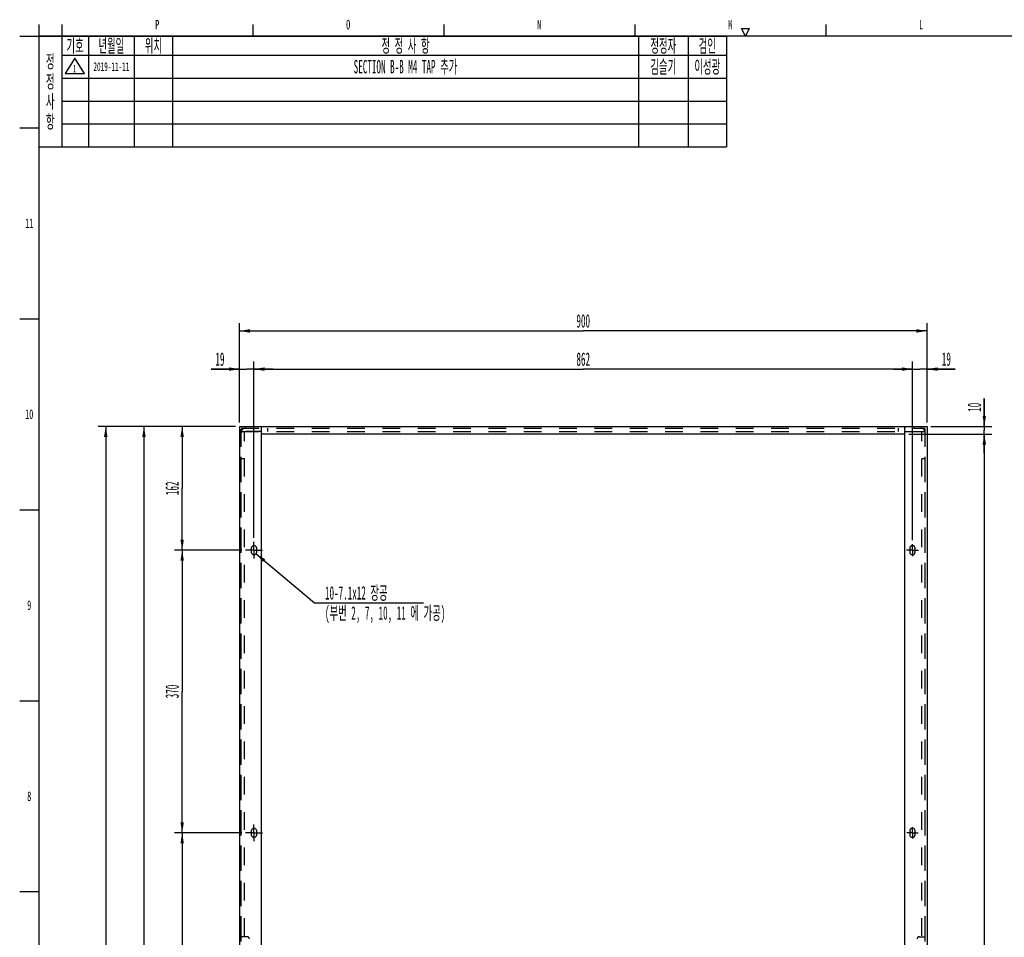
# Model space of a CAD drawing. Header units: millimetres. Extents: x 0 to 839, y -1724 to 593.
# Tile 8 of 17: x 20 to 278, y 348 to 588. Entities that reach past the tile are written whole.
import ezdxf

# ---------------------------------------------------------------- set-up
doc = ezdxf.new("R2010")
doc.units = ezdxf.units.MM
doc.header["$LTSCALE"] = 46.255
doc.linetypes.add('CENTER', pattern=[0.6, 0.375, -0.075, 0.075, -0.075])
doc.linetypes.add('HIDDEN', pattern=[0.2, 0.1, -0.1])
doc.layers.get('0').update_dxf_attribs({"linetype": 'CONTINUOUS'})
for name, color, linetype in [('ALL_AXIS', 7, 'CONTINUOUS'), ('ALL_ROUND', 7, 'CONTINUOUS'), ('DEFAULT_2', 8, 'HIDDEN')]:
    doc.layers.add(name, color=color, linetype=linetype)
doc.styles.get("Standard").update_dxf_attribs({"font": 'txt', "width": 0.5})
doc.styles.add('TEXTSTYLE_2', font='txt', dxfattribs={"width": 0.6})
doc.dimstyles.new('DIMSTYLE_13', dxfattribs={"dimtxt": 3.5, "dimasz": 2.76, "dimexe": 2, "dimexo": 1, "dimgap": 0.875, "dimtad": 1, "dimdec": 3, "dimlfac": 5, "dimdsep": 46, "dimtxsty": 'Standard', "dimblk": '_FILLED', "dimblk1": '_FILLED', "dimblk2": '_FILLED', "dimcen": 0.09, "dimadec": 3, "dimazin": 2, "dimtp": 1.2, "dimtm": 1.2, "dimtfac": 1, "dimtdec": 3, "dimtofl": 0, "dimtmove": 0, "dimatfit": 3, "dimldrblk": '_FILLED', "dimfxl": 0, "dimtolj": 1, "dimarcsym": 0})
doc.dimstyles.new('DIMSTYLE_14', dxfattribs={"dimtxt": 3.5, "dimasz": 2.76, "dimexe": 2, "dimexo": 1, "dimgap": 0.875, "dimtad": 1, "dimdec": 3, "dimlfac": 5, "dimdsep": 46, "dimtxsty": 'Standard', "dimblk": '_FILLED', "dimblk1": '_FILLED', "dimblk2": '_FILLED', "dimcen": 0.09, "dimadec": 3, "dimazin": 2, "dimtp": 2, "dimtm": 2, "dimtfac": 1, "dimtdec": 3, "dimtofl": 0, "dimtmove": 0, "dimatfit": 3, "dimldrblk": '_FILLED', "dimfxl": 0, "dimtolj": 1, "dimarcsym": 0})
doc.dimstyles.new('DIMSTYLE_16', dxfattribs={"dimtxt": 3.5, "dimasz": 2.76, "dimexe": 2, "dimexo": 1, "dimtad": 1, "dimdec": 3, "dimlfac": 5, "dimdsep": 46, "dimtxsty": 'Standard', "dimblk": '_FILLED', "dimblk1": '_FILLED', "dimblk2": '_FILLED', "dimcen": 0.09, "dimadec": 3, "dimazin": 2, "dimtp": 0.2, "dimtm": 0.2, "dimtfac": 1, "dimtdec": 3, "dimtofl": 0, "dimtmove": 0, "dimatfit": 1, "dimldrblk": '_FILLED', "dimfxl": 0, "dimtolj": 1, "dimarcsym": 0})
doc.dimstyles.new('DIMSTYLE_6', dxfattribs={"dimtxt": 3.5, "dimasz": 2.76, "dimexe": 2, "dimexo": 1, "dimgap": 0.875, "dimtad": 1, "dimdec": 3, "dimlfac": 5, "dimdsep": 46, "dimtxsty": 'Standard', "dimblk": '_FILLED', "dimblk1": '_FILLED', "dimblk2": '_FILLED', "dimcen": 0.09, "dimadec": 3, "dimazin": 2, "dimtp": 0.8, "dimtm": 0.8, "dimtfac": 1, "dimtdec": 3, "dimtofl": 0, "dimtmove": 0, "dimatfit": 3, "dimldrblk": '_FILLED', "dimfxl": 0, "dimtolj": 1, "dimarcsym": 0})
doc.dimstyles.new('DIMSTYLE_7', dxfattribs={"dimtxt": 3.5, "dimasz": 2.76, "dimexe": 2, "dimexo": 1, "dimgap": 0.875, "dimtad": 1, "dimdec": 3, "dimlfac": 5, "dimdsep": 46, "dimtxsty": 'Standard', "dimblk": '_FILLED', "dimblk1": '_FILLED', "dimblk2": '_FILLED', "dimcen": 0.09, "dimadec": 3, "dimazin": 2, "dimtp": 0.5, "dimtm": 0.5, "dimtfac": 1, "dimtdec": 3, "dimtofl": 0, "dimtmove": 0, "dimatfit": 3, "dimldrblk": '_FILLED', "dimfxl": 0, "dimtolj": 1, "dimarcsym": 0})
doc.dimstyles.new('DIMSTYLE_9', dxfattribs={"dimtxt": 3.5, "dimasz": 2.76, "dimexe": 2, "dimexo": 1, "dimgap": 0.875, "dimtad": 1, "dimdec": 3, "dimlfac": 5, "dimdsep": 46, "dimtxsty": 'Standard', "dimblk": '_FILLED', "dimblk1": '_FILLED', "dimblk2": '_FILLED', "dimcen": 0.09, "dimadec": 3, "dimazin": 2, "dimtp": 0.2, "dimtm": 0.2, "dimtfac": 1, "dimtdec": 3, "dimtofl": 0, "dimtmove": 0, "dimatfit": 3, "dimldrblk": '_FILLED', "dimfxl": 0, "dimtolj": 1, "dimarcsym": 0})

# ---------------------------------------------------------------- blocks, each defined once
blk = doc.blocks.new('_FILLED')
at = {"color": 0, "linetype": 'ByBlock'}
blk.add_solid([(0, 0), (-1, 0.163), (-1, -0.163)], dxfattribs=at)
blk = doc.blocks.new('*D76')
at = {"color": 2, "linetype": 'Continuous'}
for p, q in [((78.12, 375.41), (60.53, 375.41)), ((62.53, 375.41), (62.53, 338.41)), ((62.53, 301.41), (62.53, 338.41)), ((78.12, 301.41), (60.53, 301.41))]:
    blk.add_line(p, q, dxfattribs=at)
at = {"color": 2, "linetype": 'Continuous', "xscale": 2.76, "yscale": 2.76, "zscale": 2.76}
for p, rotation in [((62.53, 375.41), 90), ((62.53, 301.41), 270)]:
    blk.add_blockref('_FILLED', p, dxfattribs=dict(at, rotation=rotation))
at = {"color": 2, "linetype": 'Continuous', "insert": (58.16, 338.41), "char_height": 3.5, "width": 5.25, "attachment_point": 2, "rotation": 90, "line_spacing_factor": 0.9}
blk.add_mtext('370', dxfattribs=at)
blk = doc.blocks.new('*D77')
at = {"color": 2, "linetype": 'Continuous'}
for p, q in [((78.12, 449.41), (60.53, 449.41)), ((62.53, 449.41), (62.53, 412.41)), ((62.53, 375.41), (62.53, 412.41)), ((78.12, 375.41), (60.53, 375.41))]:
    blk.add_line(p, q, dxfattribs=at)
at = {"color": 2, "linetype": 'Continuous', "xscale": 2.76, "yscale": 2.76, "zscale": 2.76}
for p, rotation in [((62.53, 449.41), 90), ((62.53, 375.41), 270)]:
    blk.add_blockref('_FILLED', p, dxfattribs=dict(at, rotation=rotation))
at = {"color": 2, "linetype": 'Continuous', "insert": (58.16, 412.41), "char_height": 3.5, "width": 5.25, "attachment_point": 2, "rotation": 90, "line_spacing_factor": 0.9}
blk.add_mtext('370', dxfattribs=at)
blk = doc.blocks.new('*D78')
at = {"color": 2, "linetype": 'Continuous'}
for p, q in [((76.53, 481.81), (60.53, 481.81)), ((62.53, 481.81), (62.53, 465.61)), ((62.53, 449.41), (62.53, 465.61)), ((78.12, 449.41), (60.53, 449.41))]:
    blk.add_line(p, q, dxfattribs=at)
at = {"color": 2, "linetype": 'Continuous', "xscale": 2.76, "yscale": 2.76, "zscale": 2.76}
for p, rotation in [((62.53, 481.81), 90), ((62.53, 449.41), 270)]:
    blk.add_blockref('_FILLED', p, dxfattribs=dict(at, rotation=rotation))
at = {"color": 2, "linetype": 'Continuous', "insert": (58.16, 465.61), "char_height": 3.5, "width": 5.25, "attachment_point": 2, "rotation": 90, "line_spacing_factor": 0.9}
blk.add_mtext('162', dxfattribs=at)
blk = doc.blocks.new('*D79')
at = {"color": 2, "linetype": 'Continuous'}
for p, q in [((76.53, 481.81), (50.53, 481.81)), ((52.53, 481.81), (52.53, 339.11)), ((52.53, 196.41), (52.53, 339.11)), ((78.83, 196.41), (50.53, 196.41))]:
    blk.add_line(p, q, dxfattribs=at)
at = {"color": 2, "linetype": 'Continuous', "xscale": 2.76, "yscale": 2.76, "zscale": 2.76}
for p, rotation in [((52.53, 481.81), 90), ((52.53, 196.41), 270)]:
    blk.add_blockref('_FILLED', p, dxfattribs=dict(at, rotation=rotation))
at = {"color": 2, "linetype": 'Continuous', "insert": (48.16, 339.11), "char_height": 3.5, "width": 7, "attachment_point": 2, "rotation": 90, "line_spacing_factor": 0.9}
blk.add_mtext('1427', dxfattribs=at)
blk = doc.blocks.new('*D82')
at = {"color": 2, "linetype": 'Continuous'}
for p, q in [((76.53, 481.81), (40.53, 481.81)), ((42.53, 481.81), (42.53, 275.61)), ((42.53, 69.41), (42.53, 275.61)), ((76.53, 69.41), (40.53, 69.41))]:
    blk.add_line(p, q, dxfattribs=at)
at = {"color": 2, "linetype": 'Continuous', "xscale": 2.76, "yscale": 2.76, "zscale": 2.76}
for p, rotation in [((42.53, 481.81), 90), ((42.53, 69.41), 270)]:
    blk.add_blockref('_FILLED', p, dxfattribs=dict(at, rotation=rotation))
at = {"color": 2, "linetype": 'Continuous', "insert": (38.16, 275.61), "char_height": 3.5, "width": 7, "attachment_point": 2, "rotation": 90, "line_spacing_factor": 0.9}
blk.add_mtext('2062', dxfattribs=at)
blk = doc.blocks.new('*D83')
at = {"color": 2, "linetype": 'Continuous'}
for p, q in [((77.53, 482.81), (77.53, 498.81)), ((81.33, 452.62), (81.33, 498.81)), ((77.53, 496.81), (70.11, 496.81)), ((70.11, 496.81), (79.43, 496.81)), ((86.33, 496.81), (79.43, 496.81)), ((81.33, 496.81), (86.33, 496.81))]:
    blk.add_line(p, q, dxfattribs=at)
at = {"color": 2, "linetype": 'Continuous', "xscale": 2.76, "yscale": 2.76, "zscale": 2.76}
blk.add_blockref('_FILLED', (77.53, 496.81), dxfattribs=at)
at = {"color": 2, "linetype": 'Continuous', "xscale": 2.76, "yscale": 2.76, "zscale": 2.76, "rotation": 180}
blk.add_blockref('_FILLED', (81.33, 496.81), dxfattribs=at)
at = {"color": 2, "linetype": 'Continuous', "insert": (73.61, 501.18), "char_height": 3.5, "width": 3.5, "attachment_point": 3, "line_spacing_factor": 0.9}
blk.add_mtext('19', dxfattribs=at)
blk = doc.blocks.new('*D84')
at = {"color": 2, "linetype": 'Continuous'}
for p, q in [((81.33, 452.62), (81.33, 498.81)), ((253.73, 452.01), (253.73, 498.81)), ((81.33, 496.81), (167.53, 496.81)), ((253.73, 496.81), (167.53, 496.81))]:
    blk.add_line(p, q, dxfattribs=at)
at = {"color": 2, "linetype": 'Continuous', "xscale": 2.76, "yscale": 2.76, "zscale": 2.76, "rotation": 180}
blk.add_blockref('_FILLED', (81.33, 496.81), dxfattribs=at)
at = {"color": 2, "linetype": 'Continuous', "xscale": 2.76, "yscale": 2.76, "zscale": 2.76}
blk.add_blockref('_FILLED', (253.73, 496.81), dxfattribs=at)
at = {"color": 2, "linetype": 'Continuous', "insert": (167.53, 501.18), "char_height": 3.5, "width": 5.25, "attachment_point": 2, "line_spacing_factor": 0.9}
blk.add_mtext('862', dxfattribs=at)
blk = doc.blocks.new('*D85')
at = {"color": 2, "linetype": 'Continuous'}
for p, q in [((253.73, 452.01), (253.73, 498.81)), ((257.53, 482.81), (257.53, 498.81)), ((253.73, 496.81), (248.73, 496.81)), ((248.73, 496.81), (255.63, 496.81)), ((264.9, 496.81), (255.63, 496.81)), ((257.53, 496.81), (264.9, 496.81))]:
    blk.add_line(p, q, dxfattribs=at)
at = {"color": 2, "linetype": 'Continuous', "xscale": 2.76, "yscale": 2.76, "zscale": 2.76}
blk.add_blockref('_FILLED', (253.73, 496.81), dxfattribs=at)
at = {"color": 2, "linetype": 'Continuous', "xscale": 2.76, "yscale": 2.76, "zscale": 2.76, "rotation": 180}
blk.add_blockref('_FILLED', (257.53, 496.81), dxfattribs=at)
at = {"color": 2, "linetype": 'Continuous', "insert": (261.4, 501.18), "char_height": 3.5, "width": 3.5, "attachment_point": 1, "line_spacing_factor": 0.9}
blk.add_mtext('19', dxfattribs=at)
blk = doc.blocks.new('*D86')
at = {"color": 2, "linetype": 'Continuous'}
for p, q in [((77.53, 482.81), (77.53, 508.81)), ((257.53, 482.81), (257.53, 508.81)), ((77.53, 506.81), (167.53, 506.81)), ((257.53, 506.81), (167.53, 506.81))]:
    blk.add_line(p, q, dxfattribs=at)
at = {"color": 2, "linetype": 'Continuous', "xscale": 2.76, "yscale": 2.76, "zscale": 2.76, "rotation": 180}
blk.add_blockref('_FILLED', (77.53, 506.81), dxfattribs=at)
at = {"color": 2, "linetype": 'Continuous', "xscale": 2.76, "yscale": 2.76, "zscale": 2.76}
blk.add_blockref('_FILLED', (257.53, 506.81), dxfattribs=at)
at = {"color": 2, "linetype": 'Continuous', "insert": (167.53, 511.18), "char_height": 3.5, "width": 5.25, "attachment_point": 2, "line_spacing_factor": 0.9}
blk.add_mtext('900', dxfattribs=at)
blk = doc.blocks.new('*D87')
at = {"color": 2, "linetype": 'Continuous'}
for p, q in [((272.53, 481.81), (272.53, 489.13)), ((272.53, 489.13), (272.53, 480.81)), ((252.73, 479.81), (274.53, 479.81)), ((258.53, 481.81), (274.53, 481.81)), ((272.53, 474.81), (272.53, 480.81)), ((272.53, 479.81), (272.53, 474.81))]:
    blk.add_line(p, q, dxfattribs=at)
at = {"color": 2, "linetype": 'Continuous', "xscale": 2.76, "yscale": 2.76, "zscale": 2.76}
for p, rotation in [((272.53, 481.81), 270), ((272.53, 479.81), 90)]:
    blk.add_blockref('_FILLED', p, dxfattribs=dict(at, rotation=rotation))
at = {"color": 2, "linetype": 'Continuous', "insert": (268.16, 485.63), "char_height": 3.5, "width": 3.5, "attachment_point": 1, "rotation": 90, "line_spacing_factor": 0.9}
blk.add_mtext('10', dxfattribs=at)
blk = doc.blocks.new('*D88')
at = {"color": 2, "linetype": 'Continuous'}
for p, q in [((252.73, 479.81), (274.53, 479.81)), ((272.53, 479.81), (272.53, 278.91)), ((272.53, 78.01), (272.53, 278.91)), ((256.87, 78.01), (274.53, 78.01))]:
    blk.add_line(p, q, dxfattribs=at)
at = {"color": 2, "linetype": 'Continuous', "xscale": 2.76, "yscale": 2.76, "zscale": 2.76}
for p, rotation in [((272.53, 479.81), 90), ((272.53, 78.01), 270)]:
    blk.add_blockref('_FILLED', p, dxfattribs=dict(at, rotation=rotation))
at = {"color": 2, "linetype": 'Continuous', "insert": (268.16, 278.91), "char_height": 3.5, "width": 7, "attachment_point": 2, "rotation": 90, "line_spacing_factor": 0.9}
blk.add_mtext('2009', dxfattribs=at)
blk = doc.blocks.new('*D94')
at = {"color": 2, "linetype": 'Continuous'}
for p, q in [((81.87, 448.46), (97.16, 435.61)), ((97.16, 435.61), (97.16, 435.61)), ((97.16, 435.61), (125.71, 435.61))]:
    blk.add_line(p, q, dxfattribs=at)
at = {"color": 2, "linetype": 'Continuous', "xscale": 2.76, "yscale": 2.76, "zscale": 2.76, "rotation": 139.9531080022}
blk.add_blockref('_FILLED', (81.87, 448.46), dxfattribs=at)
at = {"color": 2, "linetype": 'Continuous', "insert": (99.92, 439.98), "char_height": 3.5, "width": 39.9583, "attachment_point": 1, "line_spacing_factor": 0.9}
blk.add_mtext('10-7.1x12 장공\\P(부번 2, 7, 10, 11 에 가공)', dxfattribs=at)
blk = doc.blocks.new('REV_MARK_BL5', base_point=(34.44, 576.21))
at = {"color": 2, "linetype": 'Continuous'}
for p, q in [((34.44, 578.21), (31.94, 574.21)), ((36.94, 574.21), (34.44, 578.21)), ((31.94, 574.21), (36.94, 574.21))]:
    blk.add_line(p, q, dxfattribs=at)
at = {"color": 2, "linetype": 'Continuous', "width": 0.5}
blk.add_text('1', height=2, dxfattribs=at).set_placement((33.94, 574.5))

msp = doc.modelspace()

# ---------------------------------------------------------------- linework, layer by layer
at = {"color": 2, "linetype": 'Continuous'}
for p, q in [((25, 586.99999), (25, 584)), ((30.99999, 586.99999), (30.99999, 584)), ((80.99999, 586.99999), (80.99999, 584)), ((130.99999, 586.99999), (130.99999, 584)), ((180.99999, 586.99999), (180.99999, 584)), ((209.99999, 584), (208.99999, 585.99999)), ((208.99999, 585.99999), (211.00001, 585.99999)), ((211.00001, 585.99999), (209.99999, 584)), ((230.99999, 586.99999), (230.99999, 584)), ((20.00001, 584), (25, 584)), ((25, 584), (205, 584)), ((25, 584), (25, 555)), ((31, 584), (31, 555)), ((38, 584), (38, 555)), ((50, 584), (50, 555)), ((60, 584), (60, 555)), ((182, 584), (182, 555)), ((195, 584), (195, 555)), ((205, 584), (205, 555)), ((31, 579), (205, 579)), ((31, 573), (205, 573)), ((31, 567), (205, 567)), ((20.00001, 559.99999), (25, 559.99999)), ((31, 561), (205, 561)), ((25, 555), (205, 555)), ((20.00001, 509.99999), (25, 509.99999)), ((20.00001, 459.99999), (25, 459.99999)), ((20.00001, 409.99999), (25, 409.99999)), ((20.00001, 359.99999), (25, 359.99999))]:
    msp.add_line(p, q, dxfattribs=at)
at = {"color": 7, "linetype": 'Continuous'}
for p, q in [((25, 584), (25, 10)), ((830.99999, 584), (25, 584)), ((83.33014, 69.40595), (83.33014, 481.80595)), ((251.73014, 479.80595), (83.33014, 479.80595)), ((251.73014, 69.40595), (251.73014, 481.80595)), ((80.62014, 449.89595), (80.62014, 448.91595)), ((82.04014, 448.91595), (82.04014, 449.89595)), ((253.02014, 449.89595), (253.02014, 448.91595)), ((254.44014, 448.91595), (254.44014, 449.89595)), ((80.62014, 375.89595), (80.62014, 374.91595)), ((82.04014, 374.91595), (82.04014, 375.89595)), ((253.02014, 375.89595), (253.02014, 374.91595)), ((254.44014, 374.91595), (254.44014, 375.89595))]:
    msp.add_line(p, q, dxfattribs=at)
for centre, start, end in [((81.33014, 449.89595), 0, 180), ((81.33014, 448.91595), 180, 360), ((253.73014, 449.89595), 0, 180), ((253.73014, 448.91595), 180, 360), ((81.33014, 375.89595), 0, 180), ((253.73014, 375.89595), 0, 180), ((81.33014, 374.91595), 180, 360), ((253.73014, 374.91595), 180, 360)]:
    msp.add_arc(centre, 0.71, start, end, dxfattribs=at)
at = {"layer": 'ALL_AXIS', "color": 7, "linetype": 'CENTER'}
for p, q in [((81.33014, 449.40595), (81.33014, 451.61595)), ((81.33014, 449.40595), (79.12014, 449.40595)), ((81.33014, 449.40595), (81.33014, 447.19595)), ((81.33014, 449.40595), (83.54014, 449.40595)), ((253.73014, 449.40595), (252.12953, 449.40595)), ((253.73014, 449.40595), (253.73014, 451.00655)), ((253.73014, 449.40595), (253.73014, 447.80534)), ((253.73014, 449.40595), (255.33074, 449.40595)), ((81.33014, 375.40595), (81.33014, 377.61595)), ((253.73014, 375.40595), (253.73014, 376.92411)), ((81.33014, 375.40595), (79.12014, 375.40595)), ((81.33014, 375.40595), (81.33014, 373.19595)), ((81.33014, 375.40595), (83.54014, 375.40595)), ((253.73014, 375.40595), (252.21197, 375.40595)), ((253.73014, 375.40595), (253.73014, 373.88778)), ((253.73014, 375.40595), (255.2483, 375.40595))]:
    msp.add_line(p, q, dxfattribs=at)
at = {"layer": 'ALL_ROUND', "color": 7, "linetype": 'Continuous'}
for p, q in [((77.53014, 481.80595), (77.53014, 69.40595)), ((77.53014, 481.80595), (257.53014, 481.80595)), ((83.33014, 479.80595), (83.33014, 481.34595)), ((251.73014, 479.80595), (251.73014, 481.34595)), ((257.53014, 481.80595), (257.53014, 69.40595))]:
    msp.add_line(p, q, dxfattribs=at)
at = {"layer": 'ALL_ROUND', "color": 8, "linetype": 'HIDDEN'}
for p, q in [((77.99014, 71.40595), (77.99014, 480.14595)), ((83.33014, 480.44595), (79.19014, 480.44595)), ((83.33014, 481.34595), (83.33014, 481.80595)), ((251.73014, 481.80595), (251.73014, 481.34595)), ((251.73014, 480.44595), (255.87014, 480.44595)), ((257.07014, 71.40595), (257.07014, 480.14595)), ((79.53014, 348.20595), (77.99014, 348.20595)), ((255.53014, 348.20595), (257.07014, 348.20595))]:
    msp.add_line(p, q, dxfattribs=at)
for centre, start, end in [((79.53014, 347.60595), 0, 90), ((255.53014, 347.60595), 90, 180)]:
    msp.add_arc(centre, 0.6, start, end, dxfattribs=at)
at = {"layer": 'DEFAULT_2', "color": 8, "linetype": 'HIDDEN'}
for p, q in [((77.99014, 69.40595), (77.99014, 481.80595)), ((77.99014, 481.34595), (257.07014, 481.34595)), ((77.99014, 480.44595), (257.07014, 480.44595)), ((78.89014, 126.40595), (78.89014, 480.44595)), ((84.99014, 480.44595), (84.99014, 481.34595)), ((250.07014, 480.44595), (250.07014, 481.34595)), ((256.17014, 126.40595), (256.17014, 480.44595)), ((257.07014, 69.40595), (257.07014, 481.80595)), ((78.89014, 473.34595), (77.99014, 473.34595)), ((257.07014, 473.34595), (256.17014, 473.34595))]:
    msp.add_line(p, q, dxfattribs=at)
for centre, start, end in [((79.19014, 480.14595), 90, 180), ((255.87014, 480.14595), 0, 90)]:
    msp.add_arc(centre, 1.2, start, end, dxfattribs=at)

# ---------------------------------------------------------------- block references
at = {"color": 2, "linetype": 'Continuous'}
msp.add_blockref('REV_MARK_BL5', (34.44289, 576.20919), dxfattribs=at)

# ---------------------------------------------------------------- texts
at = {"color": 2, "linetype": 'Continuous', "char_height": 2.5, "attachment_point": 2, "line_spacing_factor": 0.9, "style": 'TEXTSTYLE_2'}
for s, insert, width in [('P', (55.99999, 588.25), 1.5), ('O', (105.99999, 588.25), 1.5), ('N', (155.99999, 588.25), 1.5), ('M', (205.99999, 588.25), 1.5), ('L', (255.99999, 588.25), 1.5), ('11', (22.5, 536.25), 3), ('10', (22.5, 486.25), 3), ('9', (22.5, 436.25), 1.5), ('8', (22.5, 386.25), 1.5)]:
    msp.add_mtext(s, dxfattribs=dict(at, insert=insert, width=width))
at = {"color": 2, "linetype": 'Continuous', "attachment_point": 2, "line_spacing_factor": 0.9}
for s, insert, char_height, width in [('기호', (34.5, 583.25), 3.5, 4.0833333), ('년월일', (44, 583.25), 3.5, 6.125), ('위치', (55, 583.25), 3.5, 4.0833333), ('정 정 사 항', (121, 583.25), 3.5, 13.4166667), ('정정자', (188.5, 583.25), 3.5, 6.125), ('검인', (200, 583.25), 3.5, 4.0833333), ('정\\P정\\P사\\P항', (28, 579.125), 3.5, 2.0416667), ('SECTION B-B M4 TAP 추가', (121, 577.75), 3.5, 37.3333333), ('김슬기', (188.5, 577.75), 3.5, 6.125), ('이성광', (200, 577.75), 3.5, 6.125), ('2019-11-11', (44, 577.14999), 2.3, 11.5)]:
    msp.add_mtext(s, dxfattribs=dict(at, insert=insert, char_height=char_height, width=width))

# ---------------------------------------------------------------- dimensions: what is measured, and where the dimension line sits
at = {"color": 2, "linetype": 'Continuous'}
for base, p1, p2, angle, dimstyle, picture, middle in [((77.53014, 506.80595), (257.53014, 481.80595), (77.53014, 481.80595), 180, 'DIMSTYLE_6', '*D86', (167.53014, 506.80595)), ((77.53014, 496.80595), (81.33014, 451.61595), (77.53014, 481.80595), 180, 'DIMSTYLE_9', '*D83', (72.08255, 496.80595)), ((272.53014, 481.80595), (251.73014, 479.80595), (257.53014, 481.80595), 90, 'DIMSTYLE_9', '*D87', (272.53014, 487.59395)), ((42.53014, 481.80595), (77.53014, 69.40595), (77.53014, 481.80595), 90, 'DIMSTYLE_14', '*D82', (42.53014, 275.60595)), ((52.53014, 481.80595), (79.83014, 196.40595), (77.53014, 481.80595), 90, 'DIMSTYLE_13', '*D79', (52.53014, 339.3247)), ((62.53014, 481.80595), (79.12014, 449.40595), (77.53014, 481.80595), 90, 'DIMSTYLE_7', '*D78', (62.53014, 465.8247)), ((272.53014, 78.00595), (251.73014, 479.80595), (255.87014, 78.00595), 270, 'DIMSTYLE_14', '*D88', (272.53014, 278.90594)), ((62.53014, 449.40595), (79.12014, 375.40595), (79.12014, 449.40595), 90, 'DIMSTYLE_7', '*D77', (62.53014, 412.40595)), ((62.53014, 375.40595), (79.12014, 301.40595), (79.12014, 375.40595), 90, 'DIMSTYLE_7', '*D76', (62.53014, 338.40595))]:
    dim = msp.add_linear_dim(base=base, p1=p1, p2=p2, angle=angle, dimstyle=dimstyle, dxfattribs=at)
    dim.commit()
    dim.dimension.update_dxf_attribs({"geometry": picture, "text_midpoint": middle, "dimtype": 160})
for base, p1, p2, dimstyle, picture, middle in [((253.73014, 496.80595), (81.33014, 451.61595), (253.73014, 451.00655), 'DIMSTYLE_6', '*D84', (167.47545, 496.80595)), ((257.53014, 496.80595), (253.73014, 451.00655), (257.53014, 481.80595), 'DIMSTYLE_9', '*D85', (263.37033, 496.80595))]:
    dim = msp.add_linear_dim(base=base, p1=p1, p2=p2, dimstyle=dimstyle, dxfattribs=at)
    dim.commit()
    dim.dimension.update_dxf_attribs({"geometry": picture, "text_midpoint": middle, "dimtype": 160})
dim = msp.add_diameter_dim_2p(p1=(81.87365, 448.45912), p2=(80.78662, 449.37277), text='10-<>x12 장공\\P(부번 2, 7, 10, 11 에 가공)', dimstyle='DIMSTYLE_16', override={"dimtih": 1, "dimtoh": 1, "dimpost": '<>'}, dxfattribs=at)
dim.commit()
dim.dimension.update_dxf_attribs({"geometry": '*D94', "text_midpoint": (119.90369, 435.60879), "dimtype": 163})

doc.saveas('drawing.dxf')
